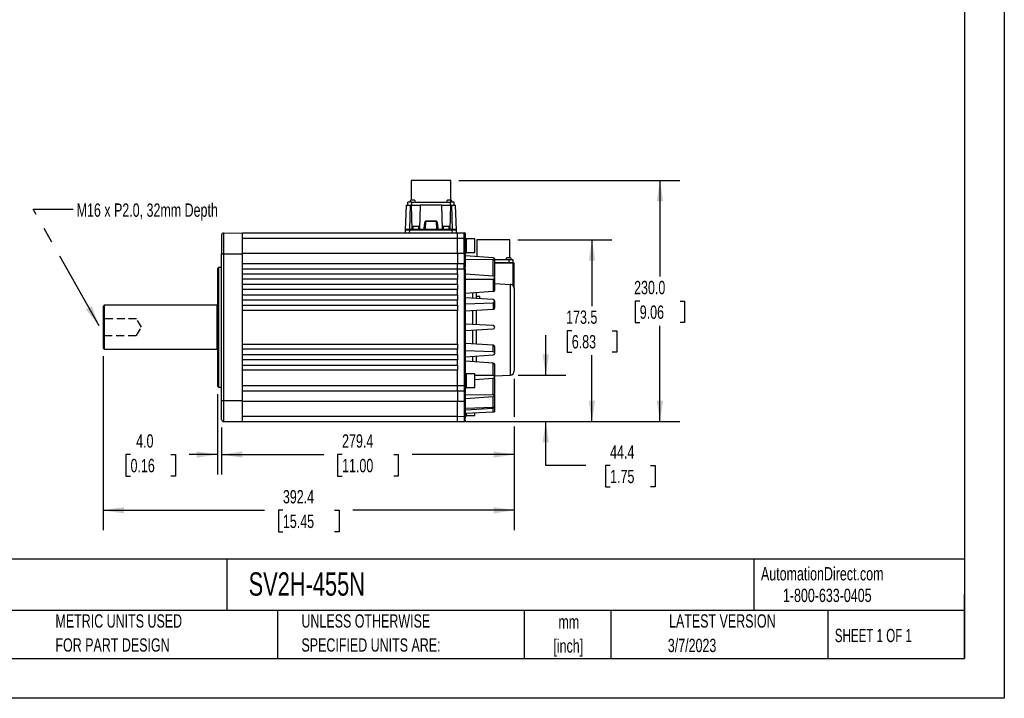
# Model space of a CAD drawing. Header units: millimetres. Extents: x 0 to 1676, y 0 to 1295.
# Tile 3 of 7: x 737 to 1676, y 0 to 648. Entities that reach past the tile are written whole.
import ezdxf

# ---------------------------------------------------------------- set-up
doc = ezdxf.new("R2010")
doc.units = ezdxf.units.MM
doc.header["$LTSCALE"] = 6
doc.linetypes.add('CENTERX2', pattern=[20.32, 12.7, -2.54, 2.54, -2.54])
doc.linetypes.add('HIDDEN', pattern=[1.905, 1.27, -0.635])
doc.layers.add('DIMENSIONS', color=140, linetype='Continuous', lineweight=25)
doc.layers.add('TEXT', color=140, linetype='Continuous', lineweight=25)
doc.layers.add('HIDDEN', color=102, linetype='HIDDEN')
doc.styles.add('SLDTEXTSTYLE0', font='TXT', dxfattribs={"width": 0.7})
doc.styles.add('SLDTEXTSTYLE1', font='TXT', dxfattribs={"width": 0.65})
doc.dimstyles.new('SLDDIMSTYLE1', dxfattribs={"dimtxt": 12.948047, "dimasz": 19.812, "dimexe": 0, "dimexo": 0.0625, "dimgap": 3.237012, "dimtad": 0, "dimtih": 1, "dimtoh": 1, "dimrnd": 1e-09, "dimzin": 12, "dimdsep": 46, "dimtxsty": 'SLDTEXTSTYLE0', "dimsah": 1, "dimcen": 0.09, "dimadec": 0, "dimazin": 3, "dimtfac": 1, "dimtmove": 0, "dimatfit": 0, "dimfxl": 0, "dimfrac": 2, "dimtolj": 1, "dimtzin": 12, "dimarcsym": 0})
doc.dimstyles.new('SLDDIMSTYLE3', dxfattribs={"dimtxt": 12.948047, "dimasz": 19.812, "dimexe": 0, "dimexo": 0.0625, "dimgap": 3.237012, "dimtad": 0, "dimtih": 1, "dimtoh": 1, "dimrnd": 1e-09, "dimzin": 4, "dimdsep": 46, "dimtxsty": 'SLDTEXTSTYLE0', "dimsah": 1, "dimcen": 0.09, "dimadec": 0, "dimazin": 1, "dimtfac": 1, "dimtofl": 0, "dimtmove": 0, "dimatfit": 3, "dimfxl": 0, "dimfrac": 2, "dimtolj": 1, "dimtzin": 12, "dimarcsym": 0})
doc.dimstyles.new('SLDDIMSTYLE5', dxfattribs={"dimtxt": 12.948047, "dimasz": 19.812, "dimexe": 0, "dimexo": 0.0625, "dimgap": 3.237012, "dimtad": 0, "dimtih": 1, "dimtoh": 1, "dimrnd": 1e-09, "dimzin": 4, "dimdsep": 46, "dimtxsty": 'SLDTEXTSTYLE0', "dimsah": 1, "dimcen": 0.09, "dimadec": 0, "dimazin": 1, "dimtfac": 1, "dimtmove": 0, "dimatfit": 0, "dimfxl": 0, "dimfrac": 2, "dimtolj": 1, "dimtzin": 12, "dimarcsym": 0})
doc.dimstyles.new('SLDDIMSTYLE8', dxfattribs={"dimtxt": 12.948047, "dimasz": 19.812, "dimexe": 0, "dimexo": 0.0625, "dimgap": 3.237012, "dimtad": 0, "dimtih": 1, "dimtoh": 1, "dimrnd": 1e-09, "dimzin": 12, "dimdsep": 46, "dimtxsty": 'SLDTEXTSTYLE0', "dimsah": 1, "dimcen": 0.09, "dimadec": 0, "dimazin": 3, "dimtfac": 1, "dimtofl": 0, "dimtmove": 0, "dimatfit": 3, "dimfxl": 0, "dimfrac": 2, "dimtolj": 1, "dimtzin": 12, "dimarcsym": 0})
doc.dimstyles.new('SLDDIMSTYLE9', dxfattribs={"dimtxt": 0.18, "dimasz": 19.812, "dimexe": 0, "dimexo": 0.0625, "dimgap": 0, "dimtad": 0, "dimtih": 1, "dimtoh": 1, "dimdec": 0, "dimrnd": 1e-09, "dimzin": 0, "dimdsep": 46, "dimtxsty": 'Standard', "dimsah": 1, "dimcen": 0.09, "dimadec": 0, "dimazin": 0, "dimtfac": 19.812, "dimtdec": 0, "dimtofl": 0, "dimtmove": 0, "dimatfit": 3, "dimfxl": 0, "dimfrac": 2, "dimtolj": 1, "dimtzin": 0, "dimarcsym": 0})

# ---------------------------------------------------------------- blocks, each defined once
blk = doc.blocks.new('SW_NOTE_0')
at = {"layer": 'TEXT', "color": 0, "linetype": 'CENTERX2', "lineweight": 18, "attachment_point": 1, "style": 'SLDTEXTSTYLE0'}
for s, insert, char_height in [('SureServo2 HIGH INERTIA AC BRUSHLESS SERVO MOTOR, 5.5 kW, 3-PHASE INPUT, 24-BIT(16777216 PPR) ENCODER,', (0, 14.45), 11.20954), ('FOR USE WITH SureServo2 SV2A-4550 5.5 kW DRIVE', (0, -2.76), 11.2095)]:
    blk.add_mtext(s, dxfattribs=dict(at, insert=insert, char_height=char_height))
blk = doc.blocks.new('SW_NOTE_0_1')
at = {"layer": 'TEXT', "color": 0, "linetype": 'CENTERX2', "lineweight": 18, "char_height": 12.7, "attachment_point": 2, "style": 'SLDTEXTSTYLE0'}
for s, insert in [('mm', (17.07, 16.37)), ('[inch]', (16.56, -6.56))]:
    blk.add_mtext(s, dxfattribs=dict(at, insert=insert))
blk = doc.blocks.new('SW_NOTE_0_2')
at = {"layer": 'TEXT', "color": 0, "linetype": 'CENTERX2', "lineweight": 18, "char_height": 12.7, "attachment_point": 1, "style": 'SLDTEXTSTYLE0'}
for s, insert in [('UNLESS OTHERWISE', (0, 16.37)), ('SPECIFIED UNITS ARE:', (0, -6.56))]:
    blk.add_mtext(s, dxfattribs=dict(at, insert=insert))
blk = doc.blocks.new('SW_NOTE_0_6')
at = {"layer": 'TEXT', "color": 0, "linetype": 'CENTERX2', "lineweight": 18, "char_height": 12.7, "attachment_point": 1, "style": 'SLDTEXTSTYLE0'}
for s, insert in [('METRIC UNITS USED', (0, 16.37)), ('FOR PART DESIGN', (0, -6.56))]:
    blk.add_mtext(s, dxfattribs=dict(at, insert=insert))
blk = doc.blocks.new('_D_17')
at = {"layer": 'DIMENSIONS'}
for p, q in [((1155.93, 494.16), (1366.81, 494.16)), ((1347.76, 494.16), (1347.76, 402.63)), ((1328.52, 379.15), (1324.17, 379.15)), ((1324.17, 379.15), (1324.17, 358.57)), ((1366.99, 379.15), (1371.34, 379.15)), ((1371.34, 379.15), (1371.34, 358.57)), ((1324.17, 358.57), (1328.52, 358.57)), ((1371.34, 358.57), (1366.99, 358.57)), ((1347.76, 264.14), (1347.76, 355.67)), ((1162.19, 264.14), (1366.81, 264.14))]:
    blk.add_line(p, q, dxfattribs=at)
for points in [[(1347.76, 494.16), (1344.71, 474.35), (1350.8, 474.35)], [(1347.76, 264.14), (1350.8, 283.95), (1344.71, 283.95)]]:
    blk.add_solid(points, dxfattribs=at)
at = {"layer": 'DIMENSIONS', "char_height": 12.7, "attachment_point": 1, "style": 'SLDTEXTSTYLE0'}
for s, insert in [('230.0', (1323.13, 398.42)), ('9.06', (1328.52, 374.94))]:
    blk.add_mtext(s, dxfattribs=dict(at, insert=insert))
blk = doc.blocks.new('_D_18')
at = {"layer": 'DIMENSIONS'}
for p, q in [((1212.26, 437.62), (1301.95, 437.62)), ((1282.9, 437.62), (1282.9, 374.36)), ((1263.66, 350.88), (1259.31, 350.88)), ((1259.31, 350.88), (1259.31, 330.3)), ((1302.14, 350.88), (1306.49, 350.88)), ((1306.49, 350.88), (1306.49, 330.3)), ((1259.31, 330.3), (1263.66, 330.3)), ((1306.49, 330.3), (1302.14, 330.3)), ((1282.9, 264.14), (1282.9, 327.4)), ((1162.19, 264.14), (1301.95, 264.14))]:
    blk.add_line(p, q, dxfattribs=at)
for points in [[(1282.9, 437.62), (1279.85, 417.81), (1285.95, 417.81)], [(1282.9, 264.14), (1285.95, 283.95), (1279.85, 283.95)]]:
    blk.add_solid(points, dxfattribs=at)
at = {"layer": 'DIMENSIONS', "char_height": 12.7, "attachment_point": 1, "style": 'SLDTEXTSTYLE0'}
for s, insert in [('173.5', (1258.28, 370.15)), ('6.83', (1263.66, 346.67))]:
    blk.add_mtext(s, dxfattribs=dict(at, insert=insert))
blk = doc.blocks.new('_D_19')
at = {"layer": 'DIMENSIONS'}
for p, q in [((1238.83, 308.54), (1238.83, 346.64)), ((1212.6, 308.54), (1257.88, 308.54)), ((1162.19, 264.14), (1257.88, 264.14)), ((1238.83, 222.29), (1238.83, 264.14)), ((1276.93, 222.29), (1238.83, 222.29)), ((1300.26, 222.29), (1295.92, 222.29)), ((1295.92, 222.29), (1295.92, 201.71)), ((1338.74, 222.29), (1343.09, 222.29)), ((1343.09, 222.29), (1343.09, 201.71)), ((1295.92, 201.71), (1300.26, 201.71)), ((1343.09, 201.71), (1338.74, 201.71))]:
    blk.add_line(p, q, dxfattribs=at)
for points in [[(1238.83, 308.54), (1241.88, 328.35), (1235.78, 328.35)], [(1238.83, 264.14), (1235.78, 244.33), (1241.88, 244.33)]]:
    blk.add_solid(points, dxfattribs=at)
at = {"layer": 'DIMENSIONS', "char_height": 12.7, "attachment_point": 1, "style": 'SLDTEXTSTYLE0'}
for s, insert in [('44.4', (1300.26, 241.56)), ('1.75', (1300.26, 218.08))]:
    blk.add_mtext(s, dxfattribs=dict(at, insert=insert))
blk = doc.blocks.new('_D_20')
at = {"layer": 'DIMENSIONS'}
for p, q in [((816.37, 326.52), (816.37, 160.44)), ((1208.77, 304.91), (1208.77, 268.71)), ((1208.77, 259.57), (1208.77, 160.44)), ((816.37, 179.49), (970.4, 179.49)), ((987.94, 179.49), (983.59, 179.49)), ((983.59, 179.49), (983.59, 158.91)), ((1037.19, 179.49), (1041.54, 179.49)), ((1041.54, 179.49), (1041.54, 158.91)), ((1208.77, 179.49), (1054.73, 179.49)), ((983.59, 158.91), (987.94, 158.91)), ((1041.54, 158.91), (1037.19, 158.91))]:
    blk.add_line(p, q, dxfattribs=at)
for points in [[(816.37, 179.49), (836.18, 176.44), (836.18, 182.54)], [(1208.77, 179.49), (1188.95, 182.54), (1188.95, 176.44)]]:
    blk.add_solid(points, dxfattribs=at)
at = {"layer": 'DIMENSIONS', "char_height": 12.7, "attachment_point": 1, "style": 'SLDTEXTSTYLE0'}
for s, insert in [('392.4', (987.94, 198.76)), ('15.45', (987.94, 175.28))]:
    blk.add_mtext(s, dxfattribs=dict(at, insert=insert))
blk = doc.blocks.new('_D_21')
at = {"layer": 'DIMENSIONS'}
for p, q in [((925.37, 290.37), (925.37, 213.65)), ((929.37, 258.55), (929.37, 213.65)), ((842.53, 232.7), (838.18, 232.7)), ((838.18, 232.7), (838.18, 212.12)), ((881, 232.7), (885.35, 232.7)), ((885.35, 232.7), (885.35, 212.12)), ((925.37, 232.7), (898.55, 232.7)), ((929.37, 232.7), (967.47, 232.7)), ((838.18, 212.12), (842.53, 212.12)), ((885.35, 212.12), (881, 212.12))]:
    blk.add_line(p, q, dxfattribs=at)
for points in [[(925.37, 232.7), (905.55, 235.74), (905.55, 229.65)], [(929.37, 232.7), (949.18, 229.65), (949.18, 235.74)]]:
    blk.add_solid(points, dxfattribs=at)
at = {"layer": 'DIMENSIONS', "char_height": 12.7, "attachment_point": 1, "style": 'SLDTEXTSTYLE0'}
for s, insert in [('4.0', (847.91, 251.97)), ('0.16', (842.53, 228.49))]:
    blk.add_mtext(s, dxfattribs=dict(at, insert=insert))
blk = doc.blocks.new('_D_22')
at = {"layer": 'DIMENSIONS'}
for p, q in [((1208.77, 304.91), (1208.77, 268.71)), ((929.37, 258.55), (929.37, 213.65)), ((1208.77, 259.57), (1208.77, 213.65)), ((929.37, 232.7), (1026.9, 232.7)), ((1044.44, 232.7), (1040.09, 232.7)), ((1040.09, 232.7), (1040.09, 212.12)), ((1093.69, 232.7), (1098.04, 232.7)), ((1098.04, 232.7), (1098.04, 212.12)), ((1208.77, 232.7), (1111.23, 232.7)), ((1040.09, 212.12), (1044.44, 212.12)), ((1098.04, 212.12), (1093.69, 212.12))]:
    blk.add_line(p, q, dxfattribs=at)
for points in [[(929.37, 232.7), (949.18, 229.65), (949.18, 235.74)], [(1208.77, 232.7), (1188.95, 235.74), (1188.95, 229.65)]]:
    blk.add_solid(points, dxfattribs=at)
at = {"layer": 'DIMENSIONS', "char_height": 12.7, "attachment_point": 1, "style": 'SLDTEXTSTYLE0'}
for s, insert in [('279.4', (1044.44, 251.97)), ('11.00', (1044.44, 228.49))]:
    blk.add_mtext(s, dxfattribs=dict(at, insert=insert))

msp = doc.modelspace()

# ---------------------------------------------------------------- linework, layer by layer
at = {"color": 7, "linetype": 'Continuous'}
for p, q in [((1676.415, 1295.416), (1676.415, 0.016)), ((1676.415, 0.016), (0.015, 0.016))]:
    msp.add_line(p, q, dxfattribs=at)
for p, q in [((1110.226, 494.158), (1110.226, 475.538)), ((1129.266, 494.158), (1110.226, 494.158)), ((1148.306, 494.158), (1129.266, 494.158)), ((1148.306, 473.538), (1148.306, 494.158)), ((1104.929, 446.855), (1105.766, 470.838)), ((1105.766, 470.838), (1109.764, 470.838)), ((1107.041, 470.838), (1107.041, 473.538)), ((1111.041, 473.538), (1107.041, 473.538)), ((1108.943, 447.338), (1109.764, 470.838)), ((1110.651, 470.838), (1109.764, 470.838)), ((1111.364, 447.338), (1110.651, 470.838)), ((1110.855, 470.838), (1111.041, 470.838)), ((1111.041, 470.838), (1111.041, 473.538)), ((1111.041, 473.538), (1147.491, 473.538)), ((1111.041, 470.838), (1118.679, 470.838)), ((1118.882, 470.838), (1118.169, 447.338)), ((1118.882, 470.838), (1118.882, 470.84)), ((1139.651, 470.838), (1118.882, 470.838)), ((1140.364, 447.338), (1139.651, 470.838)), ((1139.854, 470.838), (1147.491, 470.838)), ((1147.882, 470.838), (1147.169, 447.338)), ((1147.491, 473.538), (1147.491, 470.838)), ((1151.491, 473.538), (1147.491, 473.538)), ((1147.491, 470.838), (1147.678, 470.838)), ((1147.882, 470.838), (1147.882, 470.84)), ((1148.769, 470.838), (1147.882, 470.838)), ((1148.769, 470.838), (1149.59, 447.338)), ((1148.769, 470.838), (1152.766, 470.838)), ((1151.491, 470.838), (1151.491, 473.538)), ((1153.604, 446.855), (1152.766, 470.838)), ((1124.042, 455.302), (1123.778, 447.748)), ((1124.042, 455.374), (1124.042, 455.302)), ((1124.042, 455.374), (1134.491, 455.374)), ((1134.491, 455.302), (1124.042, 455.302)), ((1134.491, 455.302), (1134.491, 455.374)), ((1134.755, 447.748), (1134.491, 455.302)), ((929.366, 442.106), (929.366, 424.107)), ((931.363, 444.107), (949.366, 444.138)), ((949.366, 424.138), (949.366, 444.138)), ((949.366, 444.138), (1154.566, 444.138)), ((1104.834, 444.138), (1104.929, 446.855)), ((1108.927, 447.338), (1105.429, 447.338)), ((1108.832, 444.138), (1108.927, 446.855)), ((1108.927, 446.855), (1108.927, 447.338)), ((1149.606, 447.338), (1108.927, 447.338)), ((1149.606, 446.855), (1108.927, 446.855)), ((1112.016, 450.338), (1112.016, 447.338)), ((1114.766, 450.338), (1112.016, 450.338)), ((1117.516, 450.338), (1114.766, 450.338)), ((1117.516, 447.338), (1117.516, 450.338)), ((1122.771, 447.338), (1122.808, 448.522)), ((1123.308, 448.522), (1123.273, 448.517)), ((1123.283, 447.821), (1123.308, 448.522)), ((1123.778, 447.748), (1123.778, 447.338)), ((1123.778, 447.748), (1134.755, 447.748)), ((1134.755, 447.748), (1134.755, 447.338)), ((1135.25, 447.821), (1135.225, 448.522)), ((1135.725, 448.522), (1135.757, 447.338)), ((1141.016, 450.338), (1141.016, 447.338)), ((1143.766, 450.338), (1141.016, 450.338)), ((1146.516, 450.338), (1143.766, 450.338)), ((1146.516, 447.338), (1146.516, 450.338)), ((1149.606, 446.855), (1149.606, 447.338)), ((1153.104, 447.338), (1149.606, 447.338)), ((1149.701, 444.138), (1149.606, 446.855)), ((1153.699, 444.138), (1153.604, 446.855)), ((1154.566, 444.138), (1161.068, 444.127)), ((1161.778, 443.057), (1161.836, 443.085)), ((1162.066, 439.127), (1162.066, 442.927)), ((949.366, 439.138), (1154.566, 439.138)), ((1154.566, 424.838), (1154.566, 439.138)), ((1154.566, 439.138), (1161.068, 439.127)), ((1161.068, 424.838), (1161.068, 439.127)), ((1162.066, 439.127), (1161.068, 439.127)), ((1162.066, 424.838), (1162.066, 439.127)), ((1163.166, 438.607), (1162.066, 438.607)), ((1163.166, 431.907), (1163.166, 438.607)), ((1171.166, 438.407), (1163.166, 438.407)), ((1171.166, 431.907), (1171.166, 438.407)), ((1172.891, 437.619), (1172.891, 421.448)), ((1188.766, 437.619), (1172.891, 437.619)), ((1204.641, 437.619), (1188.766, 437.619)), ((1204.641, 420.569), (1204.641, 437.619)), ((929.366, 284.169), (929.366, 424.107)), ((929.366, 424.107), (931.363, 424.107)), ((931.363, 424.107), (949.366, 424.138)), ((931.363, 424.107), (931.363, 284.169)), ((949.366, 424.838), (1154.566, 424.838)), ((949.366, 409.838), (949.366, 424.138)), ((1154.566, 424.838), (1161.068, 424.838)), ((1161.068, 424.838), (1162.066, 424.838)), ((1162.066, 425.207), (1163.166, 425.207)), ((1162.066, 414.161), (1162.066, 424.838)), ((1163.166, 425.207), (1163.166, 431.907)), ((1163.166, 425.407), (1171.166, 425.407)), ((1171.166, 425.407), (1171.166, 431.907)), ((1154.566, 414.838), (949.366, 414.838)), ((1154.566, 409.838), (1154.566, 414.838)), ((1161.068, 414.827), (1154.566, 414.838)), ((1161.775, 413.75), (1161.84, 413.783)), ((1188.536, 420.303), (1162.066, 422.241)), ((1188.536, 418.407), (1162.066, 418.714)), ((1162.066, 412.656), (1162.066, 413.625)), ((1188.536, 402.826), (1188.536, 418.407)), ((1190.066, 403.057), (1190.066, 419.29)), ((1203.816, 418.569), (1190.066, 418.569)), ((1207.766, 415.569), (1190.066, 415.569)), ((1207.766, 415.369), (1190.066, 415.369)), ((1207.816, 418.569), (1203.816, 418.569)), ((1203.816, 415.569), (1203.816, 418.569)), ((1207.766, 415.569), (1207.766, 415.369)), ((1207.766, 415.569), (1208.566, 415.569)), ((1207.766, 393.614), (1207.766, 415.369)), ((1208.766, 415.369), (1207.766, 415.369)), ((1207.816, 415.569), (1207.816, 418.569)), ((1208.766, 415.369), (1208.566, 415.569)), ((1208.766, 391.154), (1208.766, 415.369)), ((926.366, 411.288), (925.366, 410.288)), ((925.366, 410.288), (925.366, 354.138)), ((929.366, 411.288), (926.366, 411.288)), ((926.366, 411.288), (926.366, 354.138)), ((949.366, 405.138), (949.366, 409.838)), ((949.366, 409.838), (1154.566, 409.838)), ((949.366, 400.138), (949.366, 405.138)), ((949.366, 405.138), (1154.566, 405.138)), ((1154.566, 405.138), (1154.566, 409.838)), ((1154.566, 409.838), (1161.068, 409.829)), ((1154.566, 405.138), (1154.566, 400.138)), ((1161.068, 409.829), (1161.068, 298.449)), ((1162.066, 298.449), (1162.066, 409.827)), ((1188.536, 402.826), (1162.066, 404.763)), ((949.366, 395.138), (949.366, 400.138)), ((1154.566, 400.138), (949.366, 400.138)), ((949.366, 390.138), (949.366, 395.138)), ((949.366, 395.138), (1154.566, 395.138)), ((1154.566, 395.138), (1154.566, 400.138)), ((1154.566, 395.138), (1154.566, 390.138)), ((1162.066, 399.909), (1188.536, 400.216)), ((1188.536, 400.216), (1188.536, 388.328)), ((1190.066, 389.68), (1190.066, 401.474)), ((1190.066, 395.986), (1204.976, 395.121)), ((1204.976, 395.121), (1204.976, 308.536)), ((949.366, 385.138), (949.366, 390.138)), ((1154.566, 390.138), (949.366, 390.138)), ((1154.566, 385.138), (1154.566, 390.138)), ((1188.536, 388.328), (1162.066, 386.39)), ((1169.066, 381.868), (1169.066, 386.903)), ((1172.766, 381.624), (1172.766, 387.174)), ((1208.766, 391.154), (1208.766, 312.532)), ((949.366, 380.138), (949.366, 385.138)), ((949.366, 385.138), (1154.566, 385.138)), ((949.366, 375.138), (949.366, 380.138)), ((1154.566, 380.138), (949.366, 380.138)), ((1154.566, 385.138), (1154.566, 380.138)), ((1154.566, 375.138), (1154.566, 380.138)), ((1188.536, 380.583), (1162.066, 382.331)), ((1162.066, 376.624), (1188.536, 377.515)), ((1175.766, 383.388), (1172.766, 383.388)), ((1175.766, 381.426), (1175.766, 383.388)), ((1188.536, 377.515), (1188.536, 371.265)), ((1190.066, 372.823), (1190.066, 379.024)), ((817.366, 375.138), (816.298, 374.07)), ((924.866, 375.138), (817.302, 375.138)), ((817.366, 375.138), (817.366, 333.138)), ((925.366, 375.263), (924.866, 375.138)), ((924.866, 375.138), (924.866, 333.138)), ((949.366, 370.138), (949.366, 375.138)), ((949.366, 375.138), (1154.566, 375.138)), ((949.366, 338.138), (949.366, 370.138)), ((1154.566, 370.138), (949.366, 370.138)), ((1154.566, 375.138), (1154.566, 370.138)), ((1154.566, 338.138), (1154.566, 370.138)), ((1188.536, 371.265), (1162.066, 369.517)), ((1169.066, 356.771), (1169.066, 369.979)), ((1172.766, 356.577), (1172.766, 370.223)), ((1188.536, 355.751), (1162.066, 357.138)), ((925.366, 354.138), (925.366, 297.988)), ((926.366, 354.138), (926.366, 296.988)), ((1162.066, 351.138), (1188.536, 352.525)), ((1169.066, 338.297), (1169.066, 351.505)), ((1172.766, 338.053), (1172.766, 351.699)), ((1188.536, 337.011), (1162.066, 338.759)), ((816.298, 334.206), (817.366, 333.138)), ((817.366, 333.138), (924.866, 333.138)), ((924.866, 333.138), (925.366, 333.013)), ((949.366, 333.138), (949.366, 338.138)), ((949.366, 338.138), (1154.566, 338.138)), ((949.366, 328.138), (949.366, 333.138)), ((1154.566, 333.138), (949.366, 333.138)), ((1154.566, 338.138), (1154.566, 333.138)), ((1154.566, 328.138), (1154.566, 333.138)), ((1188.536, 330.761), (1162.066, 331.652)), ((1188.536, 330.761), (1188.536, 337.011)), ((1190.066, 329.252), (1190.066, 335.452)), ((949.366, 323.138), (949.366, 328.138)), ((949.366, 328.138), (1154.566, 328.138)), ((949.366, 318.138), (949.366, 323.138)), ((1154.566, 323.138), (949.366, 323.138)), ((1154.566, 328.138), (1154.566, 323.138)), ((1154.566, 318.138), (1154.566, 323.138)), ((1162.066, 325.945), (1188.536, 327.693)), ((1188.536, 319.948), (1162.066, 321.886)), ((1169.066, 321.373), (1169.066, 326.408)), ((1172.766, 321.102), (1172.766, 326.652)), ((1188.536, 308.06), (1188.536, 319.948)), ((949.366, 313.138), (949.366, 318.138)), ((949.366, 318.138), (1154.566, 318.138)), ((949.366, 298.438), (949.366, 313.138)), ((1154.566, 313.138), (949.366, 313.138)), ((1154.566, 318.138), (1154.566, 313.138)), ((1154.566, 298.44), (1154.566, 313.138)), ((1190.066, 306.802), (1190.066, 318.596)), ((1163.166, 309.838), (1162.066, 309.838)), ((1163.166, 303.138), (1163.166, 309.838)), ((1171.166, 309.638), (1163.166, 309.638)), ((1163.166, 296.438), (1163.166, 303.138)), ((1171.166, 303.138), (1171.166, 309.638)), ((1188.536, 308.06), (1171.166, 308.261)), ((1171.166, 304.179), (1188.536, 305.45)), ((1171.166, 296.638), (1171.166, 303.138)), ((1188.536, 289.869), (1188.536, 305.45)), ((1190.066, 307.754), (1204.976, 308.536)), ((1190.066, 288.986), (1190.066, 305.219)), ((925.366, 297.988), (926.366, 296.988)), ((926.366, 296.988), (929.366, 296.988)), ((949.366, 298.438), (1154.566, 298.44)), ((949.366, 284.138), (949.366, 298.438)), ((949.366, 293.438), (1154.566, 293.438)), ((1154.566, 298.44), (1161.068, 298.449)), ((1154.566, 293.438), (1154.566, 298.44)), ((1154.566, 293.438), (1161.068, 293.449)), ((1161.068, 293.449), (1161.068, 283.438)), ((1162.066, 294.449), (1162.066, 298.449)), ((1162.066, 296.438), (1163.166, 296.438)), ((1162.066, 283.438), (1162.066, 294.449)), ((1163.166, 296.638), (1171.166, 296.638)), ((929.366, 284.169), (931.363, 284.169)), ((929.366, 266.169), (929.366, 284.169)), ((931.363, 284.169), (949.366, 284.138)), ((1154.566, 283.438), (949.366, 283.438)), ((1161.068, 283.438), (1154.566, 283.438)), ((1154.566, 269.138), (1154.566, 283.438)), ((1161.068, 283.438), (1162.066, 283.438)), ((1161.068, 283.438), (1161.068, 269.149)), ((1162.066, 289.562), (1188.536, 289.869)), ((1162.066, 286.035), (1188.536, 287.973)), ((1162.066, 269.149), (1162.066, 283.438)), ((1188.536, 277.969), (1188.536, 287.973)), ((1190.066, 277.547), (1190.066, 288.986)), ((1162.066, 277.078), (1188.536, 277.969)), ((1162.066, 275.224), (1188.536, 276.972)), ((1162.066, 272.138), (1188.536, 273.525)), ((1171.166, 269.869), (1171.166, 272.615)), ((1188.536, 273.525), (1188.536, 276.972)), ((1190.066, 273.484), (1190.066, 277.547)), ((931.363, 264.169), (949.366, 264.138)), ((1154.566, 269.138), (949.366, 269.138)), ((949.366, 264.138), (1154.566, 264.138)), ((1154.566, 269.138), (1161.068, 269.149)), ((1154.566, 264.138), (1154.566, 269.138)), ((1154.566, 264.138), (1161.068, 264.149)), ((1161.068, 269.149), (1162.066, 269.149)), ((1161.069, 264.336), (1161.068, 264.149)), ((1161.839, 265.192), (1161.775, 265.225)), ((1161.995, 264.779), (1162.066, 265.149)), ((1162.066, 269.669), (1163.166, 269.669)), ((1162.066, 267.598), (1162.066, 269.149)), ((1162.066, 265.149), (1162.066, 265.35)), ((1163.166, 269.669), (1163.166, 272.196)), ((1163.166, 269.869), (1171.166, 269.869))]:
    msp.add_line(p, q)
at = {"flags": 128}
for points in [[(1111.806, 475.538), (1111.175, 475.538), (1110.64, 475.538), (1110.427, 475.538), (1110.272, 475.538), (1110.27, 475.538), (1110.256, 475.538), (1110.156, 475.538), (1110.157, 475.538)], [(1146.726, 475.538), (1146.095, 475.538), (1145.56, 475.538), (1145.347, 475.538), (1145.192, 475.538), (1145.19, 475.538), (1145.176, 475.538), (1145.076, 475.538), (1145.077, 475.538)], [(1122.808, 448.522), (1123.38, 453.933), (1123.625, 454.808), (1123.745, 455.083), (1123.888, 455.297), (1123.961, 455.351), (1124.042, 455.374)], [(1124.042, 455.302), (1124.024, 455.298), (1124.008, 455.291), (1123.98, 455.265), (1123.939, 455.187), (1123.761, 454.395), (1123.584, 452.962), (1123.308, 448.522)], [(1134.491, 455.374), (1134.569, 455.352), (1134.641, 455.303), (1134.802, 455.059), (1135.074, 454.26), (1135.484, 451.855), (1135.725, 448.522)], [(1135.225, 448.522), (1134.947, 452.973), (1134.77, 454.402), (1134.719, 454.684), (1134.655, 454.973), (1134.594, 455.187), (1134.553, 455.265), (1134.525, 455.291), (1134.509, 455.298), (1134.491, 455.302)], [(931.363, 444.107), (931.362, 443.722), (931.362, 442.584), (931.361, 440.736), (931.361, 438.249), (931.361, 435.218), (931.362, 431.76), (931.362, 428.008), (931.363, 424.107)], [(1161.068, 439.127), (1161.069, 441.04), (1161.069, 442.662), (1161.069, 443.746), (1161.068, 444.127)], [(1161.998, 443.49), (1161.779, 443.745), (1161.445, 443.69)], [(1161.997, 442.055), (1161.997, 442.517), (1161.996, 443.173)], [(1161.998, 439.127), (1161.997, 440.401), (1161.997, 441.565), (1161.997, 442.055)], [(1154.566, 424.838), (1154.566, 422.887), (1154.566, 421.011), (1154.566, 419.282), (1154.566, 417.767), (1154.566, 416.523), (1154.566, 415.599), (1154.566, 415.03), (1154.566, 414.838)], [(1161.068, 424.838), (1161.068, 422.885), (1161.068, 421.007), (1161.068, 419.276), (1161.068, 417.759), (1161.068, 416.514), (1161.068, 415.589), (1161.068, 415.019), (1161.068, 414.827)], [(1161.068, 409.829), (1161.069, 411.742), (1161.069, 413.363), (1161.069, 414.446), (1161.068, 414.827)], [(1161.997, 414.192), (1161.776, 414.447), (1161.438, 414.388)], [(1161.996, 412.752), (1161.996, 413.207), (1161.996, 413.871)], [(1190.066, 419.29), (1190.035, 419.492), (1189.94, 419.676), (1189.623, 419.963), (1189.175, 420.182), (1188.875, 420.26), (1188.536, 420.303)], [(1188.536, 418.407), (1188.874, 418.422), (1189.175, 418.474), (1189.623, 418.655), (1189.94, 418.915), (1190.035, 419.091), (1190.066, 419.29)], [(1203.446, 420.569), (1202.815, 420.569), (1202.28, 420.569), (1202.067, 420.569), (1201.912, 420.569), (1201.91, 420.569), (1201.896, 420.569), (1201.796, 420.569), (1201.797, 420.569)], [(1161.997, 409.784), (1161.997, 411.069), (1161.996, 412.244), (1161.996, 412.752)], [(1161.996, 409.826), (1162.066, 409.827), (1162.066, 409.827), (1162.066, 409.827)], [(1189.624, 402.386), (1189.957, 402.709), (1190.066, 403.057)], [(816.366, 374.138), (816.366, 373.951), (816.366, 373.393), (816.366, 372.474), (816.366, 371.212), (816.366, 369.631), (816.367, 367.76), (816.367, 365.633), (816.367, 363.292), (816.367, 360.779), (816.367, 358.142), (816.367, 355.429), (816.367, 352.693), (816.367, 349.984), (816.367, 347.352), (816.367, 344.848), (816.367, 342.517), (816.367, 340.404), (816.367, 338.548), (816.367, 336.984), (816.367, 335.741), (816.367, 334.842), (816.367, 334.305), (816.367, 334.148)], [(1154.566, 293.438), (1154.566, 293.246), (1154.566, 292.677), (1154.566, 291.753), (1154.566, 290.509), (1154.566, 288.994), (1154.566, 287.265), (1154.566, 285.389), (1154.566, 283.438)], [(1161.068, 298.449), (1161.069, 297.434), (1161.069, 296.486), (1161.069, 294.914), (1161.069, 293.851), (1161.069, 293.553), (1161.068, 293.449)], [(1161.068, 298.449), (1161.45, 298.449), (1161.774, 298.449), (1161.991, 298.449), (1162.066, 298.449)], [(931.363, 284.169), (931.362, 280.268), (931.362, 276.516), (931.361, 273.058), (931.361, 270.027), (931.361, 267.54), (931.362, 265.692), (931.362, 264.554), (931.363, 264.169)], [(949.366, 264.138), (949.366, 264.522), (949.366, 265.66), (949.366, 267.509), (949.366, 269.996), (949.366, 273.027), (949.366, 276.484), (949.366, 280.236), (949.366, 284.138)], [(1188.536, 289.869), (1188.9, 289.848), (1189.204, 289.789), (1189.623, 289.62), (1189.957, 289.324), (1190.066, 288.986)], [(1190.066, 288.986), (1189.957, 288.638), (1189.623, 288.313), (1189.204, 288.109), (1188.9, 288.024), (1188.536, 287.973)], [(1188.536, 277.969), (1188.9, 277.968), (1189.204, 277.945), (1189.623, 277.868), (1189.957, 277.722), (1190.066, 277.547)], [(1190.066, 277.547), (1189.957, 277.361), (1189.623, 277.181), (1189.204, 277.062), (1188.9, 277.009), (1188.536, 276.972)], [(1188.536, 273.525), (1188.9, 273.544), (1189.204, 273.56), (1189.623, 273.582), (1189.957, 273.6), (1190.066, 273.605)], [(1161.068, 269.149), (1161.069, 267.236), (1161.069, 265.614), (1161.069, 264.531), (1161.069, 264.336)], [(1161.439, 264.587), (1161.776, 264.529), (1161.997, 264.784)], [(1161.996, 265.104), (1161.996, 265.768), (1161.996, 266.731), (1161.997, 267.473)], [(1161.996, 265.102), (1161.997, 265.759), (1161.997, 266.221)], [(1161.997, 267.473), (1161.997, 267.906), (1161.997, 269.19)], [(1161.997, 266.221), (1161.997, 266.711), (1161.997, 267.875), (1161.998, 269.149)]]:
    msp.add_lwpolyline(points, dxfattribs=at)
for centre, radius, start, end in [((1111.555, 473.466), 2.5, 124.005108, 178.351241), ((1112.631, 109.547), 365.992, 89.870913, 90.129087), ((1112.058, 473.466), 2.5, 1.648759, 55.969578), ((1146.475, 473.466), 2.5, 124.005108, 178.351241), ((1147.551, 109.546), 365.993, 89.870914, 90.129086), ((1146.978, 473.466), 2.5, 1.648759, 55.969578), ((931.366, 442.107), 2, 90.100004, 180.000991), ((1105.429, 446.838), 0.5, 89.997838, 177.999967), ((1106.928, 213.612), 233.252, 89.509019, 90.490987), ((1123.093, 453.52), 5.006, 266.737523, 272.059619), ((1122.784, 447.838), 0.5, 312.086636, 358), ((1123.652, 448.616), 0.877, 245.122819, 278.25897), ((1134.892, 448.541), 0.804, 260.198234, 296.419978), ((1135.475, 452.107), 3.593, 266.012899, 273.987101), ((1135.749, 447.838), 0.5, 181.999999, 248), ((1151.605, 213.602), 233.262, 89.509043, 90.490968), ((1153.118, 446.878), 0.46, 28.031948, 91.691063), ((1161.066, 443.127), 1, 359.998662, 89.900003), ((1161.064, 443.021), 1.013, 45.174907, 89.716649), ((1161.064, 413.72), 1.014, 45.469609, 90.19675), ((1161.066, 413.827), 1, 359.998662, 89.9), ((1203.195, 418.497), 2.5, 124.005108, 178.351241), ((1204.271, 54.578), 365.992, 89.870913, 90.129087), ((1203.698, 418.497), 2.5, 1.648759, 55.969578), ((1161.745, 470.166), 60.341, 269.357604, 270.238961), ((859.278, 417.159), 302.809, 358.604751, 359.273816), ((1188.57, 401.322), 1.504, 5.778001, 91.311711), ((1188.671, 401.612), 1.402, 264.459094, 354.362268), ((1204.708, 391.286), 3.844, 37.281654, 86.001287), ((1188.546, 389.859), 1.531, 269.629971, 353.280316), ((1204.748, 390.954), 4.024, 2.856092, 41.388654), ((1188.482, 378.999), 1.584, 0.900307, 88.055127), ((1188.54, 379.042), 1.527, 269.857274, 359.3355), ((1188.462, 372.868), 1.605, 272.632948, 358.411618), ((1188.469, 354.155), 1.598, 359.402041, 87.597959), ((1188.469, 354.121), 1.598, 272.402039, 0.597961), ((1188.456, 335.402), 1.611, 1.786616, 87.168818), ((1188.54, 329.234), 1.527, 0.664332, 90.142895), ((1188.482, 329.277), 1.584, 271.94504, 359.099527), ((1188.524, 318.392), 1.556, 7.541129, 89.548584), ((1204.766, 312.53), 4, 273, 360), ((1188.671, 306.664), 1.402, 5.636998, 95.54164), ((1188.57, 306.953), 1.504, 268.688977, 354.22131), ((1189.287, 305.186), 0.78, 2.383854, 64.411168), ((1161.066, 294.449), 1, 270.099997, 360), ((917.506, 292.228), 244.572, 0.600975, 1.467235), ((931.366, 266.169), 2, 179.99906, 269.899996), ((1161.063, 265.256), 1.014, 269.811044, 314.535765), ((1161.063, 265.255), 1.013, 270.28426, 314.825686)]:
    msp.add_arc(centre, radius, start, end)
msp.add_ellipse((1154.562, 439.138), major_axis=(0.004, 5), ratio=0.0008727, start_param=4.7123902, end_param=6.2831804)
at = {"layer": 'HIDDEN'}
for p, q in [((848.366, 362.138), (817.366, 362.138)), ((852.985, 354.138), (848.366, 362.138)), ((848.366, 346.138), (852.985, 354.138)), ((817.366, 346.138), (848.366, 346.138))]:
    msp.add_line(p, q, dxfattribs=at)
at = {"layer": 'TEXT'}
for p, q in [((1638.3, 1257.3), (1638.3, 38.1)), ((1638.3, 132.757), (38.1, 132.757)), ((934.553, 132.757), (934.553, 83.82)), ((1437.452, 132.757), (1437.452, 83.82)), ((1638.3, 38.1), (1638.3, 99.06)), ((1638.3, 83.82), (38.1, 83.82)), ((982.681, 83.82), (982.681, 38.1)), ((1218.146, 83.82), (1218.146, 38.1)), ((1300.873, 83.82), (1300.873, 38.1)), ((1508.092, 83.82), (1508.092, 38.1)), ((38.1, 38.1), (1638.3, 38.1))]:
    msp.add_line(p, q, dxfattribs=at)

# ---------------------------------------------------------------- block references
at = {"layer": 'TEXT', "linetype": 'CENTERX2', "lineweight": 18}
for name, p in [('SW_NOTE_0', (42.952, 109.051)), ('SW_NOTE_0_6', (770.87, 63.813)), ('SW_NOTE_0_2', (1005.647, 63.813)), ('SW_NOTE_0_1', (1243.717, 62.946))]:
    msp.add_blockref(name, p, dxfattribs=at)

# ---------------------------------------------------------------- texts
for s, insert, char_height, attachment_point, style in [('M16 x P2.0, 32mm Depth', (791.076, 472.324), 12.7, 1, 'SLDTEXTSTYLE0'), ('AutomationDirect.com', (1444.17, 125.259), 12.7, 1, 'SLDTEXTSTYLE0'), ('SV2H-455N', (955.246, 120.201), 22.225, 1, 'SLDTEXTSTYLE0'), ('1-800-633-0405', (1465.149, 104.622), 12.7, 1, 'SLDTEXTSTYLE0'), ('LATEST VERSION', (1407.313, 80.184), 12.7, 2, 'SLDTEXTSTYLE0'), ('SHEET 1 OF 1', (1514.648, 66.309), 12.7, 1, 'SLDTEXTSTYLE1'), ('3/7/2023', (1378.435, 56.82), 12.7, 2, 'SLDTEXTSTYLE0')]:
    msp.add_mtext(s, dxfattribs=dict(at, insert=insert, char_height=char_height, attachment_point=attachment_point, style=style))

# ---------------------------------------------------------------- dimensions: what is measured, and where the dimension line sits
at = {"layer": 'DIMENSIONS'}
for base, p1, p2, angle, dimstyle, picture, middle in [((1347.755, 264.138), (1148.306, 494.158), (1154.566, 264.138), 90, 'SLDDIMSTYLE3', '_D_17', (1347.755, 379.148)), ((1282.9, 264.138), (1204.641, 437.619), (1154.566, 264.138), 90, 'SLDDIMSTYLE8', '_D_18', (1282.9, 350.878)), ((1238.83, 264.138), (1204.976, 308.536), (1154.566, 264.138), 90, 'SLDDIMSTYLE1', '_D_19', (1238.83, 222.286)), ((1208.766, 179.489), (816.367, 334.138), (1208.766, 312.53), 0, 'SLDDIMSTYLE8', '_D_20', (1012.567, 179.489)), ((1208.766, 232.696), (929.366, 266.169), (1208.766, 312.53), 0, 'SLDDIMSTYLE8', '_D_22', (1069.066, 232.696))]:
    dim = msp.add_linear_dim(base=base, p1=p1, p2=p2, angle=angle, dimstyle=dimstyle, dxfattribs=at)
    dim.commit()
    dim.dimension.update_dxf_attribs({"geometry": picture, "text_midpoint": middle, "dimtype": 160})
dim = msp.add_linear_dim(base=(929.366, 232.696), p1=(925.366, 297.988), p2=(929.366, 266.169), dimstyle='SLDDIMSTYLE5', dxfattribs=at)
dim.commit()
dim.dimension.update_dxf_attribs({"geometry": '_D_21', "text_midpoint": (861.766, 232.696), "dimtype": 160})

# ---------------------------------------------------------------- leaders
at = {"layer": 'TEXT', "linetype": 'CENTERX2', "lineweight": 18}
msp.add_leader([(812.5, 355.643), (749.614, 466.88), (787.714, 466.88)], dimstyle='SLDDIMSTYLE9', dxfattribs=at)

doc.saveas('drawing.dxf')
